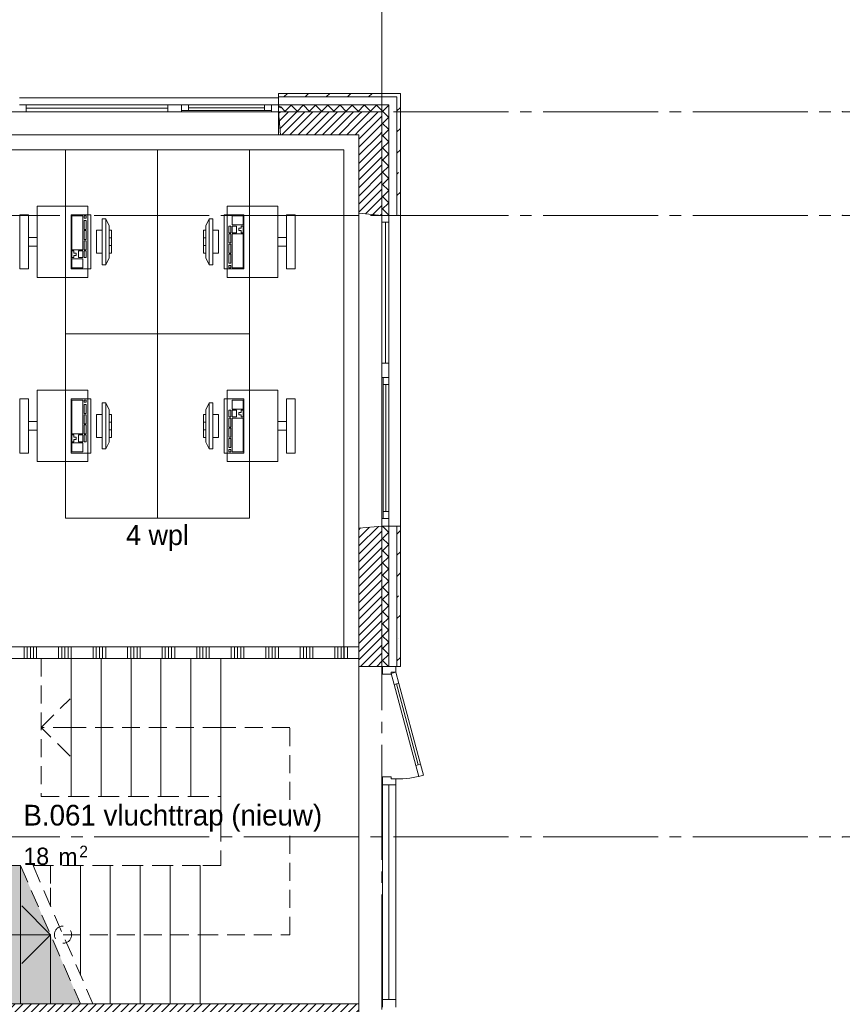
# Paper-space layout '19061B VOn 010b Plattegrond begane grond' of a CAD drawing. Header units: millimetres. Extents: x 10 to 1052, y 0 to 594.
# Tile 40 of 42: x 779 to 851, y 390 to 476. Entities that reach past the tile are written whole.
import ezdxf
from ezdxf.xclip import XClip

# ---------------------------------------------------------------- set-up
doc = ezdxf.new("R2010")
doc.units = ezdxf.units.MM
doc.header["$MEASUREMENT"] = 0
doc.header["$XCLIPFRAME"] = 0
for name, pattern in [('B0204', [13, 10, -1, 1, -1]), ('B0701', [2.3412, 1.56, -0.7812]), ('Wipeout_Contour', [1000, 0, -1000])]:
    doc.linetypes.add(name, pattern=pattern)
for name, color, linetype in [('21 Buitenwanden', 7, 'Continuous'), ('21 Buitenwanden Afdek-arcering', 7, 'Continuous'), ('21 Buitenwanden Deuren', 7, 'Continuous'), ('21 Buitenwanden Doorsnede-arcering', 7, 'Continuous'), ('21 Buitenwanden Laagscheidingslijnen', 7, 'Continuous'), ('21 Buitenwanden Ramen', 7, 'Continuous'), ('22 C Binnenwanden', 7, 'Continuous'), ('22 C Binnenwanden Doorsnede-arcering', 7, 'Continuous'), ('22 NC Binnenwanden', 7, 'Continuous'), ('22 NC Binnenwanden Doorsnede-arcering', 7, 'Continuous'), ('23 Vloeren', 7, 'Continuous'), ('24 Trappen Afdek-arcering', 7, 'Continuous'), ('67 Radiatoren - lijn', 7, 'Continuous'), ('82 Interieur', 7, 'Continuous'), ('A Stramien', 7, 'Continuous'), ('New_82 Interieur', 7, 'Continuous'), ('Z Ruimtebenaming', 7, 'Continuous')]:
    doc.layers.add(name, color=color, linetype=linetype)
doc.styles.add('GENERATED_STYLE_2', font='txt')
doc.styles.add('GENERATED_STYLE_5', font='SkRg___.ttf')
pattern_1 = [(45, (162.76037, 134.7577), (-0.3535534, 0.3535534), [])]
pattern_2 = [(45, (162.7604, 134.7577), (-1.838478, 1.838478), []), (45, (161.8411, 135.677), (-1.838478, 1.838478), [1.95, -0.65, 0, -0.65])]
pattern_3 = [(225, (162.7604, 134.7577), (-0.5303301, 0.5303301), []), (315, (162.7604, 134.7577), (0.5303301, 0.5303301), [])]
pattern_4 = [(135, (162.7604, 134.7577), (0.5303301, 0.5303301), []), (225, (162.7604, 134.7577), (-0.5303301, 0.5303301), [])]

# ---------------------------------------------------------------- blocks, each defined once
blk = doc.blocks.new('*X37')
at = {"layer": '22 NC Binnenwanden Doorsnede-arcering', "color": 7, "linetype": 'Continuous', "lineweight": 0}
for p, q in [((779.663, 420.258), (779.663, 421.258)), ((779.937, 420.258), (779.937, 421.258)), ((780.212, 420.258), (780.212, 421.258)), ((780.486, 420.258), (780.486, 421.258)), ((780.76, 420.258), (780.76, 421.258)), ((782.663, 420.258), (782.663, 421.258)), ((782.937, 420.258), (782.937, 421.258)), ((783.212, 420.258), (783.212, 421.258)), ((783.486, 420.258), (783.486, 421.258)), ((783.76, 420.258), (783.76, 421.258)), ((785.663, 420.258), (785.663, 421.258)), ((785.937, 420.258), (785.937, 421.258)), ((786.212, 420.258), (786.212, 421.258)), ((786.486, 420.258), (786.486, 421.258)), ((786.76, 420.258), (786.76, 421.258)), ((788.663, 420.258), (788.663, 421.258)), ((788.937, 420.258), (788.937, 421.258)), ((789.212, 420.258), (789.212, 421.258)), ((789.486, 420.258), (789.486, 421.258)), ((789.76, 420.258), (789.76, 421.258)), ((791.663, 420.258), (791.663, 421.258)), ((791.937, 420.258), (791.937, 421.258)), ((792.212, 420.258), (792.212, 421.258)), ((792.486, 420.258), (792.486, 421.258)), ((792.76, 420.258), (792.76, 421.258)), ((794.663, 420.258), (794.663, 421.258)), ((794.937, 420.258), (794.937, 421.258)), ((795.212, 420.258), (795.212, 421.258)), ((795.486, 420.258), (795.486, 421.258)), ((795.76, 420.258), (795.76, 421.258)), ((797.663, 420.258), (797.663, 421.258)), ((797.937, 420.258), (797.937, 421.258)), ((798.212, 420.258), (798.212, 421.258)), ((798.486, 420.258), (798.486, 421.258)), ((798.76, 420.258), (798.76, 421.258)), ((800.663, 420.258), (800.663, 421.258)), ((800.937, 420.258), (800.937, 421.258)), ((801.212, 420.258), (801.212, 421.258)), ((801.486, 420.258), (801.486, 421.258)), ((801.76, 420.258), (801.76, 421.258)), ((803.663, 420.258), (803.663, 421.258)), ((803.937, 420.258), (803.937, 421.258)), ((804.212, 420.258), (804.212, 421.258)), ((804.486, 420.258), (804.486, 421.258)), ((804.76, 420.258), (804.76, 421.258)), ((806.663, 420.258), (806.663, 421.258)), ((806.937, 420.258), (806.937, 421.258)), ((807.212, 420.258), (807.212, 421.258)), ((807.486, 420.258), (807.486, 421.258)), ((807.76, 420.258), (807.76, 421.258))]:
    blk.add_line(p, q, dxfattribs=at)
blk = doc.blocks.new('Drawing_2_1', base_point=(162.76, 134.758))
at = {"layer": '21 Buitenwanden Doorsnede-arcering', "linetype": 'Continuous', "lineweight": 0, "true_color": 0x000000}
h = blk.add_hatch(dxfattribs=at)
h.set_pattern_fill('160_Natuursteen_0001', color=18, style=0, pattern_type=2)
h.set_pattern_definition(pattern_2)
h.paths.add_polyline_path([(801.76, 469.358), (801.76, 469.058), (801.935, 469.058), (801.935, 469.358)])
h = blk.add_hatch(dxfattribs=at)
h.set_pattern_fill('160_Natuursteen_0001', color=18, style=0, pattern_type=2)
h.set_pattern_definition(pattern_2)
h.paths.add_polyline_path([(812.06, 469.358), (801.935, 469.358), (801.935, 469.058), (812.06, 469.058)])
h = blk.add_hatch(dxfattribs=at)
h.set_pattern_fill('160_Natuursteen_0001', color=18, style=0, pattern_type=2)
h.set_pattern_definition(pattern_2)
h.paths.add_polyline_path([(812.06, 469.058), (812.36, 469.058), (812.36, 469.358)])
h = blk.add_hatch(dxfattribs=at)
h.set_pattern_fill('160_Natuursteen_0001', color=18, style=0, pattern_type=2)
h.set_pattern_definition(pattern_2)
h.paths.add_polyline_path([(812.06, 469.058), (812.36, 469.358), (812.06, 469.358)])
h = blk.add_hatch(dxfattribs=at)
h.set_pattern_fill('160_Natuursteen_0001', color=18, style=0, pattern_type=2)
h.set_pattern_definition(pattern_2)
h.paths.add_polyline_path([(812.06, 469.058), (812.06, 458.758), (812.36, 458.758), (812.36, 469.058)])
h = blk.add_hatch(dxfattribs=at)
h.set_pattern_fill('415_Isolatie_ruit_0001', color=18, style=0, pattern_type=2)
h.set_pattern_definition(pattern_3)
h.paths.add_polyline_path([(801.935, 468.358), (801.935, 467.758), (810.76, 467.758), (810.76, 468.358)])
h = blk.add_hatch(dxfattribs=at)
h.set_pattern_fill('415_Isolatie_ruit_0001', color=18, style=0, pattern_type=2)
h.set_pattern_definition(pattern_3)
h.paths.add_polyline_path([(810.76, 467.758), (811.36, 467.758), (811.36, 468.358)])
h = blk.add_hatch(dxfattribs=at)
h.set_pattern_fill('415_Isolatie_ruit_0001', color=18, style=0, pattern_type=2)
h.set_pattern_definition(pattern_3)
h.paths.add_polyline_path([(810.76, 468.358), (810.76, 467.758), (811.36, 468.358)])
h = blk.add_hatch(dxfattribs=at)
h.set_pattern_fill('220_Gewapend_beton___pre_2B', color=18, style=0, pattern_type=2)
h.set_pattern_definition(pattern_1)
h.paths.add_polyline_path([(808.76, 467.758), (801.935, 467.758), (801.935, 465.758), (808.76, 465.758)])
h = blk.add_hatch(dxfattribs=at)
h.set_pattern_fill('220_Gewapend_beton___pre_2B', color=18, style=0, pattern_type=2)
h.set_pattern_definition(pattern_1)
h.paths.add_polyline_path([(808.76, 465.758), (810.76, 465.758), (810.76, 467.758)])
h = blk.add_hatch(dxfattribs=at)
h.set_pattern_fill('220_Gewapend_beton___pre_2B', color=18, style=0, pattern_type=2)
h.set_pattern_definition(pattern_1)
h.paths.add_polyline_path([(808.76, 465.758), (810.76, 467.758), (808.76, 467.758)])
h = blk.add_hatch(dxfattribs=at)
h.set_pattern_fill('415_Isolatie_ruit_0001', color=18, style=0, pattern_type=2)
h.set_pattern_definition(pattern_4)
h.paths.add_polyline_path([(811.36, 467.758), (810.76, 467.758), (810.76, 458.758), (811.36, 458.758)])
h = blk.add_hatch(dxfattribs=at)
h.set_pattern_fill('220_Gewapend_beton___pre_2B', color=18, style=0, pattern_type=2)
h.set_pattern_definition(pattern_1)
h.paths.add_polyline_path([(808.76, 465.758), (808.76, 458.933), (810.76, 458.758), (810.76, 465.758)])
h = blk.add_hatch(dxfattribs=at)
h.set_pattern_fill('220_Gewapend_beton___pre_2B', color=18, style=0, pattern_type=2)
h.set_pattern_definition(pattern_1)
h.paths.add_polyline_path([(808.76, 419.558), (810.76, 419.558), (810.76, 431.758), (808.76, 431.583)])
h = blk.add_hatch(dxfattribs=at)
h.set_pattern_fill('415_Isolatie_ruit_0001', color=18, style=0, pattern_type=2)
h.set_pattern_definition(pattern_4)
h.paths.add_polyline_path([(811.36, 431.758), (810.76, 431.758), (810.76, 419.558), (811.36, 419.558)])
h = blk.add_hatch(dxfattribs=at)
h.set_pattern_fill('160_Natuursteen_0001', color=18, style=0, pattern_type=2)
h.set_pattern_definition(pattern_2)
h.paths.add_polyline_path([(812.06, 419.558), (812.36, 419.558), (812.36, 431.758), (812.06, 431.758)])
at = {"layer": '22 C Binnenwanden Doorsnede-arcering', "linetype": 'Continuous', "lineweight": 0, "true_color": 0x000000}
h = blk.add_hatch(dxfattribs=at)
h.set_pattern_fill('220_Gewapend_beton___pre_2B', color=18, style=0, pattern_type=2)
h.set_pattern_definition(pattern_1)
h.paths.add_polyline_path([(808.76, 390.258), (777.76, 390.258), (777.76, 388.258), (808.76, 388.258)])
at = {"layer": '24 Trappen Afdek-arcering', "linetype": 'Continuous', "lineweight": 0, "true_color": 0xffffff}
for points in [[(776.76, 402.258), (776.76, 390.258), (779.36, 390.258), (779.36, 402.258)], [(779.36, 402.258), (779.36, 390.258), (781.96, 390.258), (781.96, 396.258)], [(781.96, 390.258), (784.56, 390.258), (781.96, 396.258)]]:
    blk.add_hatch(color=7, dxfattribs=at).paths.add_polyline_path(points)
at = {"layer": '21 Buitenwanden', "color": 2, "linetype": 'Continuous', "lineweight": 0}
for p, q in [((801.76, 468.958), (801.76, 468.658)), ((812.36, 458.758), (812.06, 458.758)), ((812.36, 431.758), (812.06, 431.758)), ((811.96, 419.558), (811.66, 419.558))]:
    blk.add_line(p, q, dxfattribs=at)
at = {"layer": '21 Buitenwanden', "color": 9, "linetype": 'Continuous', "lineweight": 0}
for p, q in [((801.76, 468.658), (801.76, 468.358)), ((812.06, 458.758), (811.36, 458.758)), ((812.06, 431.758), (811.36, 431.758)), ((811.66, 419.558), (811.36, 419.558))]:
    blk.add_line(p, q, dxfattribs=at)
at = {"layer": '21 Buitenwanden', "color": 3, "linetype": 'Continuous', "lineweight": 0}
for p, q in [((810.76, 458.758), (808.76, 458.933)), ((810.76, 431.758), (808.76, 431.583)), ((810.76, 419.558), (808.76, 419.558))]:
    blk.add_line(p, q, dxfattribs=at)
at = {"layer": '21 Buitenwanden', "color": 1, "linetype": 'Continuous', "lineweight": 0}
for p, q in [((811.36, 458.758), (810.76, 458.758)), ((811.36, 431.758), (810.76, 431.758)), ((810.82, 419.558), (810.76, 419.558)), ((811.36, 419.558), (810.82, 419.558))]:
    blk.add_line(p, q, dxfattribs=at)
at = {"layer": '21 Buitenwanden', "color": 2, "linetype": 'Continuous', "lineweight": 0, "flags": 128}
for points in [[(812.36, 469.358), (801.935, 469.358)], [(812.36, 469.358), (812.36, 469.058)], [(812.36, 458.758), (812.36, 469.058)], [(812.36, 419.558), (812.36, 431.758)], [(812.36, 419.558), (812.06, 419.558)]]:
    blk.add_lwpolyline(points, dxfattribs=at)
at = {"layer": '21 Buitenwanden', "color": 3, "linetype": 'Continuous', "lineweight": 0, "flags": 128}
for points in [[(801.935, 465.758), (808.76, 465.758)], [(808.76, 465.758), (808.76, 458.933)], [(808.76, 431.583), (808.76, 419.558)]]:
    blk.add_lwpolyline(points, dxfattribs=at)
at = {"layer": '21 Buitenwanden', "color": 9, "linetype": 'Continuous', "lineweight": 0, "flags": 128}
blk.add_lwpolyline([(812.06, 419.558), (811.66, 419.558)], dxfattribs=at)
at = {"layer": '21 Buitenwanden Deuren', "color": 3, "linetype": 'Continuous', "lineweight": 0}
blk.add_line((810.76, 419.558), (808.76, 419.558), dxfattribs=at)
at = {"layer": '21 Buitenwanden Deuren', "color": 1, "linetype": 'Continuous', "lineweight": 0}
for p, q in [((810.82, 419.558), (810.76, 419.558)), ((810.82, 419.558), (811.96, 419.558)), ((810.82, 418.888), (810.82, 419.558)), ((811.36, 419.558), (810.82, 419.558)), ((811.36, 419.558), (810.82, 419.558)), ((811.96, 419.558), (811.96, 419.058)), ((811.56, 418.888), (810.82, 418.888)), ((811.96, 419.058), (811.56, 419.058)), ((811.56, 419.058), (811.56, 418.888)), ((811.96, 419.058), (811.574, 418.954)), ((811.574, 418.954), (811.833, 417.988)), ((812.219, 418.092), (811.96, 419.058)), ((811.833, 417.988), (812.219, 418.092)), ((813.908, 411.018), (812.026, 418.04)), ((814.101, 411.07), (813.714, 410.966)), ((813.714, 410.966), (813.973, 410)), ((814.36, 410.104), (814.101, 411.07)), ((810.82, 409.958), (811.56, 409.958)), ((810.82, 409.288), (810.82, 409.958)), ((811.56, 409.958), (811.56, 409.788)), ((811.56, 409.788), (811.96, 409.788)), ((811.96, 409.788), (811.96, 409.288)), ((813.973, 410), (814.36, 410.104)), ((811.96, 409.288), (810.82, 409.288)), ((810.82, 409.288), (810.82, 390.628)), ((811.96, 409.288), (810.82, 409.288)), ((811.36, 390.628), (811.36, 409.288)), ((811.96, 390.628), (811.96, 409.288)), ((811.96, 409.288), (811.96, 390.628)), ((810.82, 389.958), (810.82, 390.628)), ((810.82, 390.628), (811.96, 390.628)), ((810.82, 390.628), (811.96, 390.628)), ((811.96, 390.628), (811.96, 389.958))]:
    blk.add_line(p, q, dxfattribs=at)
at = {"layer": '21 Buitenwanden Deuren', "color": 9, "linetype": 'Continuous', "lineweight": 0}
blk.add_line((811.66, 419.558), (811.36, 419.558), dxfattribs=at)
blk.add_line((811.66, 419.558), (811.36, 419.558), dxfattribs=at)
at = {"layer": '21 Buitenwanden Deuren', "color": 2, "linetype": 'Continuous', "lineweight": 0}
blk.add_line((811.96, 419.558), (811.66, 419.558), dxfattribs=at)
blk.add_line((811.96, 419.558), (811.66, 419.558), dxfattribs=at)
at = {"layer": '21 Buitenwanden Deuren', "color": 1, "linetype": 'Continuous', "lineweight": 0, "flags": 128}
for points in [[(813.908, 411.018), (812.026, 418.04), (811.833, 417.988), (813.714, 410.966)], [(814.101, 411.07), (812.219, 418.092), (812.026, 418.04), (813.908, 411.018)]]:
    blk.add_lwpolyline(points, close=True, dxfattribs=at)
at = {"layer": '21 Buitenwanden Deuren', "color": 1, "linetype": 'Continuous', "lineweight": 0}
blk.add_arc((811.96, 419.058), 9.27, 270, 285, dxfattribs=at)
at = {"layer": '21 Buitenwanden Laagscheidingslijnen', "color": 2, "linetype": 'Continuous', "lineweight": 0}
for p, q in [((801.935, 469.058), (801.76, 469.058)), ((811.36, 469.058), (801.935, 469.058)), ((812.06, 469.058), (811.36, 469.058)), ((812.06, 468.358), (812.06, 469.058)), ((812.06, 468.358), (812.06, 469.058)), ((812.06, 458.758), (812.06, 468.358)), ((812.06, 419.558), (812.06, 431.758))]:
    blk.add_line(p, q, dxfattribs=at)
at = {"layer": '21 Buitenwanden Laagscheidingslijnen', "color": 1, "linetype": 'Continuous', "lineweight": 0}
for p, q in [((801.935, 468.358), (801.76, 468.358)), ((810.76, 468.358), (801.935, 468.358)), ((811.36, 468.358), (810.76, 468.358)), ((811.36, 467.758), (811.36, 468.358)), ((811.36, 467.758), (811.36, 468.358)), ((811.36, 458.758), (811.36, 467.758)), ((811.36, 419.558), (811.36, 431.758))]:
    blk.add_line(p, q, dxfattribs=at)
at = {"layer": '21 Buitenwanden Laagscheidingslijnen', "color": 3, "linetype": 'Continuous', "lineweight": 0}
for p, q in [((808.76, 467.758), (801.935, 467.758)), ((810.76, 467.758), (808.76, 467.758)), ((810.76, 465.758), (810.76, 467.758)), ((810.76, 465.758), (810.76, 467.758)), ((810.76, 458.758), (810.76, 465.758)), ((810.76, 419.558), (810.76, 431.758))]:
    blk.add_line(p, q, dxfattribs=at)
at = {"layer": '21 Buitenwanden Ramen', "color": 9, "linetype": 'Continuous', "lineweight": 0}
for p, q in [((792.76, 468.958), (779.26, 468.958)), ((801.76, 468.958), (792.755, 468.958)), ((801.76, 469.058), (801.76, 468.358)), ((800.56, 468.358), (793.955, 468.358)), ((801.76, 468.658), (801.76, 468.358)), ((793.355, 467.758), (801.16, 467.758)), ((792.76, 465.758), (779.085, 465.758)), ((808.76, 445.258), (808.76, 458.933)), ((812.06, 458.758), (811.36, 458.758)), ((812.36, 445.258), (812.36, 458.758)), ((808.76, 431.583), (808.76, 445.258)), ((812.36, 431.758), (812.36, 445.258)), ((810.76, 444.658), (810.76, 432.428)), ((811.36, 433.028), (811.36, 444.058)), ((812.06, 431.758), (811.36, 431.758))]:
    blk.add_line(p, q, dxfattribs=at)
at = {"layer": '21 Buitenwanden Ramen', "color": 2, "linetype": 'Continuous', "lineweight": 0}
for p, q in [((801.935, 469.358), (801.76, 469.358)), ((801.76, 469.358), (801.76, 469.058)), ((801.76, 468.958), (801.76, 468.658)), ((812.36, 458.758), (812.06, 458.758)), ((812.36, 431.758), (812.06, 431.758))]:
    blk.add_line(p, q, dxfattribs=at)
at = {"layer": '21 Buitenwanden Ramen', "color": 1, "linetype": 'Continuous', "lineweight": 0}
for p, q in [((779.86, 468.358), (779.26, 468.358)), ((779.86, 467.758), (779.86, 468.358)), ((792.16, 468.358), (779.86, 468.358)), ((792.16, 468.058), (779.86, 468.058)), ((792.76, 468.358), (792.16, 468.358)), ((792.16, 468.358), (792.16, 467.758)), ((793.355, 468.358), (792.755, 468.358)), ((793.355, 467.858), (793.355, 468.358)), ((793.955, 468.358), (793.355, 468.358)), ((793.355, 468.358), (793.355, 467.858)), ((793.955, 467.858), (793.955, 468.358)), ((800.56, 468.358), (793.955, 468.358)), ((800.56, 468.108), (793.955, 468.108)), ((801.16, 468.358), (800.56, 468.358)), ((800.56, 468.358), (800.56, 467.858)), ((801.76, 468.358), (801.16, 468.358)), ((801.16, 468.358), (801.16, 467.858)), ((801.16, 467.858), (801.16, 468.358)), ((779.26, 467.758), (779.86, 467.758)), ((779.86, 467.758), (792.16, 467.758)), ((792.16, 467.758), (792.76, 467.758)), ((792.755, 467.758), (793.355, 467.758)), ((793.355, 467.758), (793.355, 467.858)), ((793.355, 467.858), (793.955, 467.858)), ((793.955, 467.858), (800.56, 467.858)), ((800.56, 467.858), (801.16, 467.858)), ((801.16, 467.858), (801.16, 467.758)), ((810.76, 458.758), (810.76, 458.158)), ((811.36, 458.758), (810.76, 458.758)), ((811.36, 458.758), (810.76, 458.758)), ((811.36, 458.158), (811.36, 458.758)), ((810.76, 458.158), (811.36, 458.158)), ((810.76, 458.158), (810.76, 445.928)), ((811.06, 445.928), (811.06, 458.158)), ((811.36, 445.928), (811.36, 458.158)), ((811.36, 445.928), (810.76, 445.928)), ((810.76, 445.928), (810.76, 445.258)), ((811.36, 445.258), (811.36, 445.928)), ((810.76, 445.258), (810.76, 444.658)), ((811.36, 444.658), (811.36, 445.258)), ((810.76, 444.658), (810.86, 444.658)), ((810.86, 444.658), (811.36, 444.658)), ((810.86, 444.658), (810.86, 444.058)), ((811.36, 444.658), (810.86, 444.658)), ((810.86, 444.058), (811.36, 444.058)), ((810.86, 444.058), (810.86, 433.028)), ((811.11, 433.028), (811.11, 444.058)), ((811.36, 444.058), (811.36, 444.658)), ((811.36, 433.028), (811.36, 444.058)), ((811.36, 433.028), (810.86, 433.028)), ((810.86, 433.028), (810.86, 432.428)), ((811.36, 432.428), (811.36, 433.028)), ((810.86, 432.428), (810.76, 432.428)), ((810.76, 432.428), (810.76, 431.758)), ((811.36, 432.428), (810.86, 432.428)), ((810.86, 432.428), (811.36, 432.428)), ((811.36, 431.758), (811.36, 432.428)), ((811.36, 431.758), (810.76, 431.758)), ((811.36, 431.758), (810.76, 431.758))]:
    blk.add_line(p, q, dxfattribs=at)
at = {"layer": '21 Buitenwanden Ramen', "color": 3, "linetype": 'Continuous', "lineweight": 0}
for p, q in [((810.76, 458.758), (808.76, 458.933)), ((810.76, 431.758), (808.76, 431.583))]:
    blk.add_line(p, q, dxfattribs=at)
at = {"layer": '22 C Binnenwanden', "color": 1, "linetype": 'Continuous', "lineweight": 0, "flags": 128}
blk.add_lwpolyline([(808.76, 390.258), (777.76, 390.258)], dxfattribs=at)
at = {"layer": '22 NC Binnenwanden', "color": 1, "linetype": 'Continuous', "lineweight": 0, "flags": 128}
for points in [[(808.76, 421.258), (778.26, 421.258)], [(808.76, 420.258), (808.76, 421.258)], [(778.26, 420.258), (808.76, 420.258)]]:
    blk.add_lwpolyline(points, dxfattribs=at)
at = {"layer": '23 Vloeren', "color": 1, "linetype": 'Continuous', "lineweight": 0, "flags": 128}
blk.add_lwpolyline([(164.76, 474.758), (164.76, 136.758), (286.76, 136.758), (286.76, 356.208), (323.76, 356.208), (353.76, 356.208), (380.76, 356.208), (380.76, 341.758), (808.76, 341.758), (808.76, 465.758), (380.76, 465.758), (380.76, 453.258), (286.76, 453.258), (286.76, 474.758)], close=True, dxfattribs=at)
at = {"layer": '67 Radiatoren - lijn', "color": 9, "linetype": 'Continuous', "lineweight": 0, "flags": 128}
blk.add_lwpolyline([(432.76, 464.458), (807.46, 464.458), (807.46, 420.258)], dxfattribs=at)
at = {"layer": 'A Stramien', "color": 9, "linetype": 'B0204', "lineweight": 0}
for p, q in [((810.76, 516.758), (810.76, 94.758)), ((850.76, 467.758), (860.76, 467.758)), ((122.76, 458.758), (850.76, 458.758)), ((850.76, 458.758), (860.76, 458.758)), ((122.76, 404.758), (850.76, 404.758)), ((850.76, 404.758), (860.76, 404.758))]:
    blk.add_line(p, q, dxfattribs=at)
for p in [(850.76, 467.758), (850.76, 467.758), (850.76, 458.758), (850.76, 458.758), (850.76, 404.758), (850.76, 404.758)]:
    blk.add_point(p, dxfattribs=at)
at = {"layer": 'New_82 Interieur', "color": 1, "linetype": 'Continuous', "lineweight": 0}
for p, q in [((783.809, 458.71), (783.809, 455.772)), ((784.779, 458.71), (783.809, 458.71)), ((784.779, 455.772), (784.779, 458.71)), ((784.876, 458.71), (784.876, 458.514)), ((785.069, 458.71), (784.876, 458.71)), ((785.069, 458.514), (785.069, 458.71)), ((798.712, 458.71), (797.742, 458.71)), ((797.742, 458.71), (797.742, 457.926)), ((798.712, 457.926), (798.712, 458.71)), ((784.876, 458.514), (785.069, 458.514)), ((784.876, 458.318), (784.876, 457.535)), ((785.069, 458.318), (784.876, 458.318)), ((785.069, 457.535), (785.069, 458.318)), ((786.46, 458.458), (786.46, 454.458)), ((786.76, 458.458), (786.46, 458.458)), ((786.76, 454.458), (786.76, 458.458)), ((786.76, 458.458), (787.06, 457.858)), ((787.06, 457.858), (787.06, 455.058)), ((795.76, 458.458), (795.46, 457.858)), ((795.46, 455.058), (795.46, 457.858)), ((796.06, 458.458), (795.76, 458.458)), ((795.76, 458.458), (795.76, 454.458)), ((796.06, 454.458), (796.06, 458.458)), ((797.645, 457.829), (797.451, 457.829)), ((797.451, 457.829), (797.451, 457.241)), ((797.645, 457.241), (797.645, 457.829)), ((797.742, 457.926), (798.712, 457.926)), ((798.13, 457.829), (797.742, 457.829)), ((797.742, 457.829), (797.742, 457.241)), ((798.13, 457.241), (798.13, 457.829)), ((798.712, 457.829), (798.518, 457.829)), ((798.518, 457.829), (798.518, 457.633)), ((798.712, 457.241), (798.712, 457.829)), ((784.876, 457.535), (785.069, 457.535)), ((784.876, 457.437), (784.876, 456.654)), ((785.069, 457.437), (784.876, 457.437)), ((785.069, 456.654), (785.069, 457.437)), ((785.96, 457.458), (785.96, 455.458)), ((786.46, 457.458), (785.96, 457.458)), ((786.46, 455.458), (786.46, 457.458)), ((787.06, 457.458), (787.06, 455.458)), ((787.26, 457.458), (787.06, 457.458)), ((787.26, 455.458), (787.26, 457.458)), ((795.46, 457.458), (795.26, 457.458)), ((795.26, 457.458), (795.26, 455.458)), ((795.46, 455.458), (795.46, 457.458)), ((796.56, 457.458), (796.06, 457.458)), ((796.06, 457.458), (796.06, 455.458)), ((796.56, 455.458), (796.56, 457.458)), ((797.451, 457.241), (797.645, 457.241)), ((797.645, 457.143), (797.451, 457.143)), ((797.451, 457.143), (797.451, 456.36)), ((797.645, 456.36), (797.645, 457.143)), ((797.742, 457.241), (798.13, 457.241)), ((798.712, 457.143), (797.742, 457.143)), ((797.742, 457.143), (797.742, 454.206)), ((798.518, 457.633), (798.324, 457.633)), ((798.324, 457.633), (798.324, 457.437)), ((798.324, 457.437), (798.518, 457.437)), ((798.518, 457.437), (798.518, 457.241)), ((798.518, 457.241), (798.712, 457.241)), ((798.712, 454.206), (798.712, 457.143)), ((784.876, 456.654), (785.069, 456.654)), ((784.876, 456.556), (784.876, 455.772)), ((785.069, 456.556), (784.876, 456.556)), ((785.069, 455.772), (785.069, 456.556)), ((787.06, 456.791), (787.26, 456.791)), ((787.06, 456.124), (787.26, 456.124)), ((795.46, 456.791), (795.26, 456.791)), ((795.46, 456.124), (795.26, 456.124)), ((797.451, 456.36), (797.645, 456.36)), ((797.645, 456.262), (797.451, 456.262)), ((797.451, 456.262), (797.451, 455.479)), ((797.645, 455.479), (797.645, 456.262)), ((783.809, 455.772), (784.779, 455.772)), ((783.809, 455.674), (783.809, 455.087)), ((784.003, 455.674), (783.809, 455.674)), ((784.003, 455.479), (784.003, 455.674)), ((784.197, 455.479), (784.003, 455.479)), ((784.003, 455.087), (784.003, 455.283)), ((784.003, 455.283), (784.197, 455.283)), ((784.197, 455.283), (784.197, 455.479)), ((784.391, 455.674), (784.391, 455.087)), ((784.779, 455.674), (784.391, 455.674)), ((784.779, 455.087), (784.779, 455.674)), ((784.876, 455.772), (785.069, 455.772)), ((784.876, 455.674), (784.876, 455.087)), ((785.069, 455.674), (784.876, 455.674)), ((785.069, 455.087), (785.069, 455.674)), ((785.96, 455.458), (786.46, 455.458)), ((787.06, 455.458), (787.26, 455.458)), ((795.26, 455.458), (795.46, 455.458)), ((796.06, 455.458), (796.56, 455.458)), ((797.451, 455.479), (797.645, 455.479)), ((797.645, 455.381), (797.451, 455.381)), ((797.451, 455.381), (797.451, 454.597)), ((797.645, 454.597), (797.645, 455.381)), ((783.809, 455.087), (784.003, 455.087)), ((783.809, 454.989), (783.809, 454.206)), ((784.779, 454.989), (783.809, 454.989)), ((784.391, 455.087), (784.779, 455.087)), ((784.779, 454.206), (784.779, 454.989)), ((784.876, 455.087), (785.069, 455.087)), ((786.46, 454.458), (786.76, 454.458)), ((786.76, 454.458), (787.06, 455.058)), ((795.76, 454.458), (795.46, 455.058)), ((795.76, 454.458), (796.06, 454.458)), ((797.451, 454.597), (797.645, 454.597)), ((797.645, 454.401), (797.451, 454.401)), ((797.451, 454.401), (797.451, 454.206)), ((797.645, 454.206), (797.645, 454.401)), ((783.809, 454.206), (784.779, 454.206)), ((797.451, 454.206), (797.645, 454.206)), ((797.742, 454.206), (798.712, 454.206)), ((783.809, 442.71), (783.809, 439.772)), ((784.779, 442.71), (783.809, 442.71)), ((784.779, 439.772), (784.779, 442.71)), ((784.876, 442.71), (784.876, 442.514)), ((785.069, 442.71), (784.876, 442.71)), ((784.876, 442.514), (785.069, 442.514)), ((784.876, 442.318), (784.876, 441.535)), ((785.069, 442.318), (784.876, 442.318)), ((785.069, 442.514), (785.069, 442.71)), ((785.069, 441.535), (785.069, 442.318)), ((786.46, 442.458), (786.46, 438.458)), ((786.76, 442.458), (786.46, 442.458)), ((786.76, 438.458), (786.76, 442.458)), ((786.76, 442.458), (787.06, 441.858)), ((795.76, 442.458), (795.46, 441.858)), ((796.06, 442.458), (795.76, 442.458)), ((795.76, 442.458), (795.76, 438.458)), ((796.06, 438.458), (796.06, 442.458)), ((798.712, 442.71), (797.742, 442.71)), ((797.742, 442.71), (797.742, 441.926)), ((798.712, 441.926), (798.712, 442.71)), ((784.876, 441.535), (785.069, 441.535)), ((785.96, 441.458), (785.96, 439.458)), ((786.46, 441.458), (785.96, 441.458)), ((786.46, 439.458), (786.46, 441.458)), ((787.06, 441.858), (787.06, 439.058)), ((787.06, 441.458), (787.06, 439.458)), ((787.26, 441.458), (787.06, 441.458)), ((787.26, 439.458), (787.26, 441.458)), ((795.46, 441.458), (795.26, 441.458)), ((795.26, 441.458), (795.26, 439.458)), ((795.46, 439.058), (795.46, 441.858)), ((795.46, 439.458), (795.46, 441.458)), ((796.56, 441.458), (796.06, 441.458)), ((796.06, 441.458), (796.06, 439.458)), ((796.56, 439.458), (796.56, 441.458)), ((797.645, 441.829), (797.451, 441.829)), ((797.451, 441.829), (797.451, 441.241)), ((797.645, 441.241), (797.645, 441.829)), ((797.742, 441.926), (798.712, 441.926)), ((798.13, 441.829), (797.742, 441.829)), ((797.742, 441.829), (797.742, 441.241)), ((798.13, 441.241), (798.13, 441.829)), ((798.518, 441.633), (798.324, 441.633)), ((798.324, 441.633), (798.324, 441.437)), ((798.712, 441.829), (798.518, 441.829)), ((798.518, 441.829), (798.518, 441.633)), ((798.712, 441.241), (798.712, 441.829)), ((784.876, 441.437), (784.876, 440.654)), ((785.069, 441.437), (784.876, 441.437)), ((784.876, 440.654), (785.069, 440.654)), ((785.069, 440.654), (785.069, 441.437)), ((787.06, 440.791), (787.26, 440.791)), ((795.46, 440.791), (795.26, 440.791)), ((797.451, 441.241), (797.645, 441.241)), ((797.645, 441.143), (797.451, 441.143)), ((797.451, 441.143), (797.451, 440.36)), ((797.645, 440.36), (797.645, 441.143)), ((797.742, 441.241), (798.13, 441.241)), ((798.712, 441.143), (797.742, 441.143)), ((797.742, 441.143), (797.742, 438.206)), ((798.324, 441.437), (798.518, 441.437)), ((798.518, 441.437), (798.518, 441.241)), ((798.518, 441.241), (798.712, 441.241)), ((798.712, 438.206), (798.712, 441.143)), ((783.809, 439.772), (784.779, 439.772)), ((784.876, 440.556), (784.876, 439.772)), ((785.069, 440.556), (784.876, 440.556)), ((784.876, 439.772), (785.069, 439.772)), ((785.069, 439.772), (785.069, 440.556)), ((787.06, 440.124), (787.26, 440.124)), ((795.46, 440.124), (795.26, 440.124)), ((797.451, 440.36), (797.645, 440.36)), ((797.645, 440.262), (797.451, 440.262)), ((797.451, 440.262), (797.451, 439.479)), ((797.645, 439.479), (797.645, 440.262)), ((783.809, 439.674), (783.809, 439.087)), ((784.003, 439.674), (783.809, 439.674)), ((783.809, 439.087), (784.003, 439.087)), ((783.809, 438.989), (783.809, 438.206)), ((784.779, 438.989), (783.809, 438.989)), ((784.003, 439.479), (784.003, 439.674)), ((784.197, 439.479), (784.003, 439.479)), ((784.003, 439.087), (784.003, 439.283)), ((784.003, 439.283), (784.197, 439.283)), ((784.197, 439.283), (784.197, 439.479)), ((784.391, 439.674), (784.391, 439.087)), ((784.779, 439.674), (784.391, 439.674)), ((784.391, 439.087), (784.779, 439.087)), ((784.779, 439.087), (784.779, 439.674)), ((784.779, 438.206), (784.779, 438.989)), ((784.876, 439.674), (784.876, 439.087)), ((785.069, 439.674), (784.876, 439.674)), ((784.876, 439.087), (785.069, 439.087)), ((785.069, 439.087), (785.069, 439.674)), ((785.96, 439.458), (786.46, 439.458)), ((786.76, 438.458), (787.06, 439.058)), ((787.06, 439.458), (787.26, 439.458)), ((795.26, 439.458), (795.46, 439.458)), ((795.76, 438.458), (795.46, 439.058)), ((796.06, 439.458), (796.56, 439.458)), ((797.451, 439.479), (797.645, 439.479)), ((797.645, 439.381), (797.451, 439.381)), ((797.451, 439.381), (797.451, 438.597)), ((797.645, 438.597), (797.645, 439.381)), ((783.809, 438.206), (784.779, 438.206)), ((786.46, 438.458), (786.76, 438.458)), ((795.76, 438.458), (796.06, 438.458)), ((797.451, 438.597), (797.645, 438.597)), ((797.645, 438.401), (797.451, 438.401)), ((797.451, 438.401), (797.451, 438.206)), ((797.451, 438.206), (797.645, 438.206)), ((797.645, 438.206), (797.645, 438.401)), ((797.742, 438.206), (798.712, 438.206))]:
    blk.add_line(p, q, dxfattribs=at)
at = {"layer": 'New_82 Interieur', "color": 1, "linetype": 'Continuous', "lineweight": 0, "flags": 128}
for points in [[(791.26, 464.458), (791.26, 448.458), (783.26, 448.458), (783.26, 464.458)], [(791.26, 464.458), (791.26, 448.458), (799.26, 448.458), (799.26, 464.458)], [(785.21, 459.558), (785.21, 453.358), (780.81, 453.358), (780.81, 459.558)], [(797.31, 459.558), (797.31, 453.358), (801.71, 453.358), (801.71, 459.558)], [(779.31, 458.808), (780.06, 458.808), (780.06, 454.108), (779.31, 454.108)], [(785.46, 458.808), (783.76, 458.808), (783.76, 454.108), (785.46, 454.108)], [(797.06, 454.108), (798.76, 454.108), (798.76, 458.808), (797.06, 458.808)], [(803.21, 458.808), (802.46, 458.808), (802.46, 454.108), (803.21, 454.108)], [(780.81, 456.083), (780.06, 456.083), (780.06, 456.833), (780.81, 456.833)], [(801.71, 456.083), (802.46, 456.083), (802.46, 456.833), (801.71, 456.833)], [(791.26, 448.458), (791.26, 432.458), (783.26, 432.458), (783.26, 448.458)], [(791.26, 448.458), (791.26, 432.458), (799.26, 432.458), (799.26, 448.458)], [(785.21, 443.558), (785.21, 437.358), (780.81, 437.358), (780.81, 443.558)], [(797.31, 443.558), (797.31, 437.358), (801.71, 437.358), (801.71, 443.558)], [(779.31, 442.808), (780.06, 442.808), (780.06, 438.108), (779.31, 438.108)], [(785.46, 442.808), (783.76, 442.808), (783.76, 438.108), (785.46, 438.108)], [(797.06, 438.108), (798.76, 438.108), (798.76, 442.808), (797.06, 442.808)], [(803.21, 442.808), (802.46, 442.808), (802.46, 438.108), (803.21, 438.108)], [(780.81, 440.083), (780.06, 440.083), (780.06, 440.833), (780.81, 440.833)], [(801.71, 440.083), (802.46, 440.083), (802.46, 440.833), (801.71, 440.833)]]:
    blk.add_lwpolyline(points, close=True, dxfattribs=at)
at = {"layer": 'Z Ruimtebenaming', "color": 9, "linetype": 'B0701', "lineweight": 0}
for p, q in [((783.76, 420.258), (781.16, 420.258)), ((781.16, 420.258), (781.16, 408.258)), ((786.36, 420.258), (783.76, 420.258)), ((783.76, 420.258), (783.76, 408.258)), ((783.76, 408.258), (783.76, 420.258)), ((788.96, 420.258), (786.36, 420.258)), ((786.36, 420.258), (786.36, 408.258)), ((786.36, 408.258), (786.36, 420.258)), ((791.56, 420.258), (788.96, 420.258)), ((788.96, 420.258), (788.96, 408.258)), ((788.96, 408.258), (788.96, 420.258)), ((794.16, 420.258), (791.56, 420.258)), ((791.56, 420.258), (791.56, 408.258)), ((791.56, 408.258), (791.56, 420.258)), ((796.76, 420.258), (794.16, 420.258)), ((794.16, 420.258), (794.16, 408.258)), ((794.16, 408.258), (794.16, 420.258)), ((808.76, 420.258), (796.76, 420.258)), ((796.76, 420.258), (796.76, 408.258)), ((796.76, 408.258), (796.76, 420.258)), ((808.76, 390.258), (808.76, 420.258)), ((781.16, 414.258), (783.66, 416.758)), ((783.76, 414.258), (781.16, 414.258)), ((783.66, 411.758), (781.16, 414.258)), ((796.76, 414.258), (783.76, 414.258)), ((802.76, 414.258), (796.76, 414.258)), ((802.76, 396.258), (802.76, 414.258)), ((781.16, 408.258), (783.76, 408.258)), ((783.76, 408.258), (786.36, 408.258)), ((786.36, 408.258), (788.96, 408.258)), ((788.96, 408.258), (791.56, 408.258)), ((791.56, 408.258), (794.16, 408.258)), ((794.16, 408.258), (796.76, 408.258)), ((796.76, 408.258), (796.76, 402.258)), ((779.36, 402.258), (784.56, 390.258)), ((781.96, 402.258), (780.45, 402.258)), ((780.45, 402.258), (785.65, 390.258)), ((781.96, 398.773), (781.96, 402.258)), ((781.96, 402.258), (781.96, 398.773)), ((784.56, 402.258), (781.96, 402.258)), ((784.56, 392.773), (784.56, 402.258)), ((784.56, 402.258), (784.56, 392.773)), ((787.16, 402.258), (784.56, 402.258)), ((787.16, 390.258), (787.16, 402.258)), ((787.16, 402.258), (787.16, 390.258)), ((789.76, 402.258), (787.16, 402.258)), ((789.76, 390.258), (789.76, 402.258)), ((789.76, 402.258), (789.76, 390.258)), ((792.36, 402.258), (789.76, 402.258)), ((792.36, 390.258), (792.36, 402.258)), ((792.36, 402.258), (792.36, 390.258)), ((794.96, 402.258), (792.36, 402.258)), ((794.96, 390.258), (794.96, 402.258)), ((796.76, 402.258), (794.96, 402.258)), ((794.96, 402.258), (794.96, 390.258)), ((783.05, 396.258), (794.96, 396.258)), ((794.96, 396.258), (802.76, 396.258)), ((785.65, 390.258), (787.16, 390.258)), ((787.16, 390.258), (789.76, 390.258)), ((789.76, 390.258), (792.36, 390.258)), ((792.36, 390.258), (794.96, 390.258)), ((794.96, 390.258), (808.76, 390.258))]:
    blk.add_line(p, q, dxfattribs=at)
at = {"layer": 'Z Ruimtebenaming', "color": 9, "linetype": 'Continuous', "lineweight": 0}
for p, q in [((779.36, 402.258), (776.76, 402.258)), ((779.36, 390.258), (779.36, 402.258)), ((779.36, 402.258), (779.36, 390.258)), ((779.46, 398.758), (781.96, 396.258)), ((766.36, 396.258), (781.96, 396.258)), ((781.96, 396.258), (779.46, 393.758)), ((781.96, 390.258), (781.96, 396.258)), ((781.96, 396.258), (781.96, 390.258)), ((776.76, 390.258), (779.36, 390.258)), ((779.36, 390.258), (781.96, 390.258)), ((781.96, 390.258), (784.56, 390.258))]:
    blk.add_line(p, q, dxfattribs=at)
at = {"layer": 'Z Ruimtebenaming', "color": 9, "linetype": 'B0701', "lineweight": 0}
for start, end in [(90, 270), (270, 90)]:
    blk.add_arc((783.05, 396.258), 0.75, start, end, dxfattribs=at)
at = {"layer": 'Z Ruimtebenaming', "color": 4, "linetype": 'Continuous', "lineweight": 0}
blk.add_blockref('*X37', (0, 0), dxfattribs=at)
at = {"layer": '82 Interieur', "color": 9, "linetype": 'Continuous', "lineweight": 0, "insert": (791.26, 429.58), "char_height": 1.75, "attachment_point": 8, "style": 'GENERATED_STYLE_5'}
blk.add_mtext('\\A1;{\\pqc;\\fSanuk-Regular|b0|i0|c0|p2;4\\fSanuk-Regular|b0|i0|c0|p2; wpl}', dxfattribs=at)
at = {"layer": 'Z Ruimtebenaming', "color": 2, "linetype": 'Continuous', "lineweight": 0, "attachment_point": 1, "style": 'GENERATED_STYLE_2'}
for s, insert, char_height in [('\\A1;{\\pql;\\pt0;\\fUbuntu|b0|i0|c0|p34;B.061 vluchttrap (nieuw)}', (779.611, 407.541), 1.8), ('\\A1;{\\pql;\\fUbuntu|b0|i0|c0|p34;18}', (779.611, 403.822), 1.5), ('\\A1;{\\pql;\\fUbuntu|b0|i0|c0|p34;2}', (784.469, 403.988), 1), ('\\A1;{\\pql;\\fUbuntu|b0|i0|c0|p34; m}', (782.084, 403.775), 1.5)]:
    blk.add_mtext(s, dxfattribs=dict(at, insert=insert, char_height=char_height))
at = {"color": 254, "linetype": 'Wipeout_Contour', "lineweight": 0, "ltscale": 2783.018791}
blk.add_wipeout([(801.76, 467.758), (801.76, 465.758), (801.935, 465.758)], dxfattribs=at).dxf.layer = '21 Buitenwanden Afdek-arcering'
at = {"layer": '21 Buitenwanden Doorsnede-arcering', "linetype": 'Continuous', "lineweight": 0, "true_color": 0x000000}
h = blk.add_hatch(dxfattribs=at)
h.set_pattern_fill('415_Isolatie_ruit_0001', color=18, style=0, pattern_type=2)
h.set_pattern_definition([(225, (790.6092, 467.7577), (-0.53033, 0.53033), []), (315, (790.6092, 467.7577), (0.53033, 0.53033), [])])
h.paths.add_polyline_path([(801.76, 468.358), (801.76, 467.758), (801.935, 467.758), (801.935, 468.358)])
h = blk.add_hatch(dxfattribs=at)
h.set_pattern_fill('220_Gewapend_beton___pre_2B', color=18, style=0, pattern_type=2)
h.set_pattern_definition(pattern_1)
h.paths.add_polyline_path([(801.935, 467.758), (801.76, 467.758), (801.935, 465.758)])
at = {"layer": '21 Buitenwanden', "color": 1, "linetype": 'Continuous', "lineweight": 0}
blk.add_line((801.76, 468.358), (801.76, 467.758), dxfattribs=at)
at = {"layer": '21 Buitenwanden', "color": 3, "linetype": 'Continuous', "lineweight": 0}
blk.add_line((801.76, 467.758), (801.935, 465.758), dxfattribs=at)
at = {"layer": '21 Buitenwanden Laagscheidingslijnen', "color": 3, "linetype": 'Continuous', "lineweight": 0}
blk.add_line((801.935, 467.758), (801.76, 467.758), dxfattribs=at)
at = {"layer": '21 Buitenwanden Ramen', "color": 1, "linetype": 'Continuous', "lineweight": 0}
for p, q in [((801.76, 468.358), (801.76, 467.758)), ((801.76, 468.358), (801.76, 467.758)), ((801.76, 468.358), (801.76, 467.758)), ((801.16, 467.758), (801.76, 467.758)), ((801.76, 465.758), (801.76, 467.758)), ((801.76, 467.758), (801.935, 467.758)), ((801.935, 465.758), (801.76, 465.758))]:
    blk.add_line(p, q, dxfattribs=at)
at = {"layer": '21 Buitenwanden Ramen', "color": 3, "linetype": 'Continuous', "lineweight": 0}
blk.add_line((801.76, 467.758), (801.935, 465.758), dxfattribs=at)
blk.add_line((801.76, 467.758), (801.935, 465.758), dxfattribs=at)
at = {"layer": '21 Buitenwanden Ramen', "color": 9, "linetype": 'Continuous', "lineweight": 0}
blk.add_line((801.935, 465.758), (792.755, 465.758), dxfattribs=at)
at = {"layer": 'A Stramien', "color": 9, "linetype": 'B0204', "lineweight": 0}
blk.add_line((122.76, 467.758), (850.76, 467.758), dxfattribs=at)

psp = doc.layouts.new('19061B VOn 010b Plattegrond begane grond')

# ---------------------------------------------------------------- block references
at = {"color": 4, "linetype": 'Continuous', "lineweight": 0}
ref = psp.add_blockref('Drawing_2_1', (162.76, 134.758), dxfattribs=at)
XClip(ref).set_block_clipping_path([(63.602702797, 41.749456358), (869.5607390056, 554.9340651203)])

doc.saveas('drawing.dxf')
